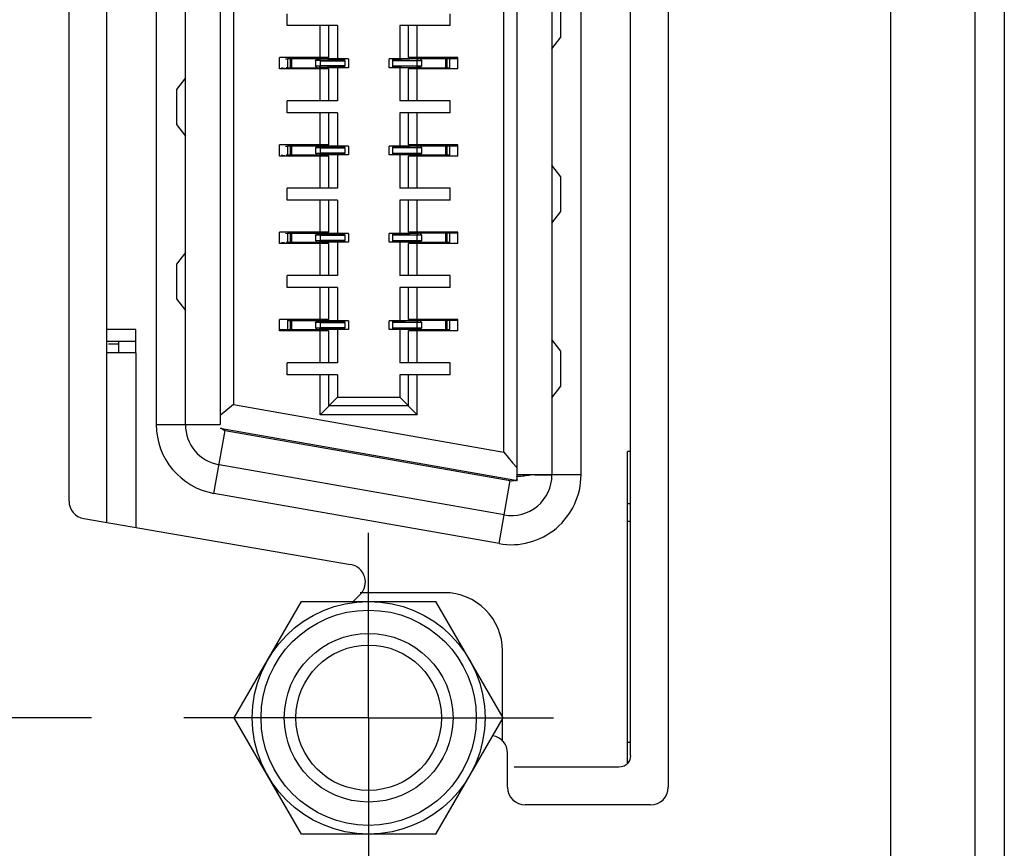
# Model space of a CAD drawing. Header units: inches. Extents: x 0 to 22, y 0 to 17.
# Tile 6 of 41: x 3.346 to 4.012, y 7.175 to 7.735. Entities that reach past the tile are written whole.
import ezdxf

# ---------------------------------------------------------------- set-up
doc = ezdxf.new("R2010")
doc.units = ezdxf.units.IN
doc.header["$LTSCALE"] = 1.21
doc.header["$MEASUREMENT"] = 0
doc.linetypes.add('CENTER', pattern=[0.6, 0.375, -0.075, 0.075, -0.075])
doc.layers.get('0').update_dxf_attribs({"linetype": 'CONTINUOUS'})
doc.layers.add('DEFAULT_1', color=7, linetype='CENTER')
doc.layers.add('DIMENSIONS', color=7, linetype='CONTINUOUS')
doc.styles.get("Standard").update_dxf_attribs({"font": 'txt', "width": 0.8})
doc.dimstyles.new('DIMSTYLE_1', dxfattribs={"dimtxt": 0.125, "dimasz": 0.18, "dimexe": 0.18, "dimexo": 0.0625, "dimgap": 0.09, "dimtad": 0, "dimtih": 1, "dimtoh": 1, "dimdec": 3, "dimzin": 4, "dimdsep": 46, "dimtxsty": 'STANDARD', "dimblk": '_FILLED', "dimblk1": '_FILLED', "dimblk2": '_FILLED', "dimcen": 0.09, "dimadec": 0, "dimazin": 0, "dimtp": 0.01, "dimtm": 0.01, "dimtfac": 1, "dimtdec": 3, "dimtofl": 0, "dimtmove": 0, "dimatfit": 3, "dimldrblk": '_FILLED', "dimfxl": 1, "dimtolj": 1, "dimtzin": 4, "dimarcsym": 0})

# ---------------------------------------------------------------- blocks, each defined once
blk = doc.blocks.new('*D2')
at = {"layer": 'DIMENSIONS', "color": 2, "linetype": 'CONTINUOUS'}
blk.add_line((3.3946, 7.2629), (2.54481, 7.2629), dxfattribs=at)
at = {"layer": 'DIMENSIONS', "color": 2, "linetype": 'CONTINUOUS', "insert": (2.48231, 7.3254), "char_height": 0.125, "width": 1.225, "attachment_point": 3, "line_spacing_factor": 0.9}
blk.add_mtext('.611{\\Ftxt.shx;\\W1.000000;\\H0.125000; }[15.51]', dxfattribs=at)
blk = doc.blocks.new('_FILLED')
at = {"color": 0, "linetype": 'BYBLOCK'}
blk.add_solid([(0, 0), (-1, 0.1736), (-1, -0.1736)], dxfattribs=at)
blk = doc.blocks.new('*D3')
at = {"layer": 'DIMENSIONS', "color": 2, "linetype": 'CONTINUOUS'}
blk.add_line((3.3946, 9.15266), (2.54481, 9.15266), dxfattribs=at)
at = {"layer": 'DIMENSIONS', "color": 2, "linetype": 'CONTINUOUS', "insert": (2.48231, 9.21516), "char_height": 0.125, "width": 1.325, "attachment_point": 3, "line_spacing_factor": 0.9}
blk.add_mtext('2.500{\\Ftxt.shx;\\W1.000000;\\H0.125000; }[63.51]', dxfattribs=at)
blk = doc.blocks.new('*D4')
at = {"layer": 'DIMENSIONS', "color": 2, "linetype": 'CONTINUOUS'}
blk.add_line((3.45471, 9.79066), (2.54481, 9.79066), dxfattribs=at)
at = {"layer": 'DIMENSIONS', "color": 2, "linetype": 'CONTINUOUS', "insert": (2.48231, 9.85316), "char_height": 0.125, "width": 1.325, "attachment_point": 3, "line_spacing_factor": 0.9}
blk.add_mtext('3.138{\\Ftxt.shx;\\W1.000000;\\H0.125000; }[79.72]', dxfattribs=at)
blk = doc.blocks.new('*D5')
at = {"layer": 'DIMENSIONS', "color": 2, "linetype": 'CONTINUOUS'}
blk.add_line((3.45471, 10.50554), (2.54481, 10.50554), dxfattribs=at)
at = {"layer": 'DIMENSIONS', "color": 2, "linetype": 'CONTINUOUS', "insert": (2.48231, 10.56804), "char_height": 0.125, "width": 1.325, "attachment_point": 3, "line_spacing_factor": 0.9}
blk.add_mtext('3.853{\\Ftxt.shx;\\W1.000000;\\H0.125000; }[97.88]', dxfattribs=at)

msp = doc.modelspace()

# ---------------------------------------------------------------- linework, layer by layer
at = {"color": 6, "linetype": 'CONTINUOUS'}
for p, q in [((4.01231, 11.59618), (4.01231, 6.53018)), ((3.93531, 11.51918), (3.93531, 6.60718)), ((3.75937, 7.23731), (3.75937, 9.17826)), ((3.40504, 7.39502), (3.40504, 9.02078)), ((3.6826, 7.42727), (3.6826, 8.98829)), ((3.48181, 8.95428), (3.48181, 7.46129)), ((3.71213, 7.72353), (3.71213, 7.74715)), ((3.52709, 7.73131), (3.52709, 7.73938)), ((3.63732, 7.73131), (3.63732, 7.73938)), ((3.56114, 7.73131), (3.52709, 7.73131)), ((3.54933, 7.70965), (3.54933, 7.73131)), ((3.55524, 7.70965), (3.55524, 7.73131)), ((3.56114, 7.73131), (3.56114, 7.70887)), ((3.63732, 7.73131), (3.60327, 7.73131)), ((3.60327, 7.73131), (3.60327, 7.70887)), ((3.60917, 7.70965), (3.60917, 7.73131)), ((3.61508, 7.70965), (3.61508, 7.73131)), ((3.70622, 7.71566), (3.71213, 7.72353)), ((3.55524, 7.70965), (3.52177, 7.70965)), ((3.52177, 7.70198), (3.52177, 7.70965)), ((3.52589, 7.70888), (3.52722, 7.70882)), ((3.54741, 7.70877), (3.52721, 7.70877)), ((3.52722, 7.70882), (3.52722, 7.70481)), ((3.53024, 7.70286), (3.53024, 7.70877)), ((3.56859, 7.70877), (3.56607, 7.70877)), ((3.56862, 7.70877), (3.56862, 7.70286)), ((3.59579, 7.70877), (3.59579, 7.70286)), ((3.59834, 7.70877), (3.59599, 7.70877)), ((3.64264, 7.70965), (3.60917, 7.70965)), ((3.61472, 7.70759), (3.61564, 7.70877)), ((3.64264, 7.70887), (3.61564, 7.70877)), ((3.617, 7.70877), (3.6181, 7.70759)), ((3.63417, 7.70877), (3.63417, 7.70286)), ((3.64264, 7.70198), (3.64264, 7.70965)), ((3.55524, 7.70198), (3.52177, 7.70198)), ((3.52536, 7.70237), (3.5233, 7.7027)), ((3.52722, 7.70281), (3.52629, 7.70276)), ((3.52721, 7.70286), (3.54877, 7.70286)), ((3.52722, 7.70481), (3.52722, 7.70281)), ((3.54633, 7.70774), (3.5462, 7.7076)), ((3.54631, 7.70759), (3.54631, 7.70404)), ((3.54631, 7.70404), (3.54969, 7.70404)), ((3.54741, 7.70286), (3.54631, 7.70404)), ((3.54969, 7.70404), (3.54877, 7.70286)), ((3.54933, 7.68032), (3.54933, 7.70198)), ((3.54969, 7.70404), (3.54969, 7.70759)), ((3.55524, 7.68032), (3.55524, 7.70198)), ((3.56114, 7.70276), (3.56114, 7.68032)), ((3.56859, 7.70286), (3.56607, 7.70286)), ((3.59834, 7.70286), (3.59599, 7.70286)), ((3.60327, 7.70276), (3.60327, 7.68032)), ((3.64264, 7.70198), (3.60917, 7.70198)), ((3.60917, 7.68032), (3.60917, 7.70198)), ((3.6181, 7.70759), (3.61472, 7.70759)), ((3.61472, 7.70759), (3.61472, 7.70404)), ((3.61508, 7.68032), (3.61508, 7.70198)), ((3.61714, 7.70286), (3.6372, 7.70286)), ((3.61804, 7.70385), (3.61819, 7.704)), ((3.6181, 7.70404), (3.6181, 7.70759)), ((3.45819, 7.69597), (3.45228, 7.6881)), ((3.45228, 7.6881), (3.45228, 7.66448)), ((3.56114, 7.68032), (3.52709, 7.68032)), ((3.52709, 7.67225), (3.52709, 7.68032)), ((3.63732, 7.68032), (3.60327, 7.68032)), ((3.63732, 7.67225), (3.63732, 7.68032)), ((3.56114, 7.67225), (3.52709, 7.67225)), ((3.54933, 7.6506), (3.54933, 7.67225)), ((3.55524, 7.6506), (3.55524, 7.67225)), ((3.56114, 7.67225), (3.56114, 7.64981)), ((3.63732, 7.67225), (3.60327, 7.67225)), ((3.60327, 7.67225), (3.60327, 7.64981)), ((3.60917, 7.6506), (3.60917, 7.67225)), ((3.61508, 7.6506), (3.61508, 7.67225)), ((3.45228, 7.66448), (3.45819, 7.6566)), ((3.55524, 7.6506), (3.52177, 7.6506)), ((3.52177, 7.64292), (3.52177, 7.6506)), ((3.52589, 7.64983), (3.52722, 7.64976)), ((3.54741, 7.64971), (3.52721, 7.64971)), ((3.52722, 7.64976), (3.52722, 7.64576)), ((3.53024, 7.64381), (3.53024, 7.64971)), ((3.54633, 7.64868), (3.5462, 7.64854)), ((3.54631, 7.64853), (3.54631, 7.64499)), ((3.54969, 7.64499), (3.54969, 7.64853)), ((3.56859, 7.64971), (3.56607, 7.64971)), ((3.56862, 7.64971), (3.56862, 7.64381)), ((3.59579, 7.64971), (3.59579, 7.64381)), ((3.59834, 7.64971), (3.59599, 7.64971)), ((3.64264, 7.6506), (3.60917, 7.6506)), ((3.61472, 7.64853), (3.61564, 7.64971)), ((3.6181, 7.64853), (3.61472, 7.64853)), ((3.61472, 7.64853), (3.61472, 7.64499)), ((3.64264, 7.64981), (3.61564, 7.64971)), ((3.617, 7.64971), (3.6181, 7.64853)), ((3.6181, 7.64499), (3.6181, 7.64853)), ((3.63417, 7.64971), (3.63417, 7.64381)), ((3.64264, 7.64292), (3.64264, 7.6506)), ((3.55524, 7.64292), (3.52177, 7.64292)), ((3.52536, 7.64331), (3.5233, 7.64365)), ((3.52722, 7.64376), (3.52629, 7.64371)), ((3.52721, 7.64381), (3.54877, 7.64381)), ((3.52722, 7.64576), (3.52722, 7.64376)), ((3.54631, 7.64499), (3.54969, 7.64499)), ((3.54741, 7.64381), (3.54631, 7.64499)), ((3.54969, 7.64499), (3.54877, 7.64381)), ((3.54933, 7.62127), (3.54933, 7.64292)), ((3.55524, 7.62127), (3.55524, 7.64292)), ((3.56114, 7.64371), (3.56114, 7.62127)), ((3.56859, 7.64381), (3.56607, 7.64381)), ((3.59834, 7.64381), (3.59599, 7.64381)), ((3.60327, 7.64371), (3.60327, 7.62127)), ((3.64264, 7.64292), (3.60917, 7.64292)), ((3.60917, 7.62127), (3.60917, 7.64292)), ((3.61508, 7.62127), (3.61508, 7.64292)), ((3.61714, 7.64381), (3.6372, 7.64381)), ((3.61804, 7.6448), (3.61819, 7.64495)), ((3.71213, 7.62904), (3.70622, 7.63692)), ((3.71213, 7.60542), (3.71213, 7.62904)), ((3.56114, 7.62127), (3.52709, 7.62127)), ((3.52709, 7.6132), (3.52709, 7.62127)), ((3.63732, 7.62127), (3.60327, 7.62127)), ((3.63732, 7.6132), (3.63732, 7.62127)), ((3.56114, 7.6132), (3.52709, 7.6132)), ((3.54933, 7.59154), (3.54933, 7.6132)), ((3.55524, 7.59154), (3.55524, 7.6132)), ((3.56114, 7.6132), (3.56114, 7.59076)), ((3.63732, 7.6132), (3.60327, 7.6132)), ((3.60327, 7.6132), (3.60327, 7.59076)), ((3.60917, 7.59154), (3.60917, 7.6132)), ((3.61508, 7.59154), (3.61508, 7.6132)), ((3.70622, 7.59755), (3.71213, 7.60542)), ((3.55524, 7.59154), (3.52177, 7.59154)), ((3.52177, 7.58387), (3.52177, 7.59154)), ((3.52589, 7.59077), (3.52722, 7.59071)), ((3.54741, 7.59066), (3.52721, 7.59066)), ((3.52722, 7.59071), (3.52722, 7.5867)), ((3.53024, 7.58475), (3.53024, 7.59066)), ((3.54633, 7.58963), (3.5462, 7.58949)), ((3.54631, 7.58948), (3.54631, 7.58593)), ((3.54969, 7.58593), (3.54969, 7.58948)), ((3.56859, 7.59066), (3.56607, 7.59066)), ((3.56862, 7.59066), (3.56862, 7.58475)), ((3.59579, 7.59066), (3.59579, 7.58475)), ((3.59834, 7.59066), (3.59599, 7.59066)), ((3.64264, 7.59154), (3.60917, 7.59154)), ((3.61472, 7.58948), (3.61564, 7.59066)), ((3.6181, 7.58948), (3.61472, 7.58948)), ((3.61472, 7.58948), (3.61472, 7.58593)), ((3.64264, 7.59076), (3.61564, 7.59066)), ((3.617, 7.59066), (3.6181, 7.58948)), ((3.6181, 7.58593), (3.6181, 7.58948)), ((3.63417, 7.59066), (3.63417, 7.58475)), ((3.64264, 7.58387), (3.64264, 7.59154)), ((3.55524, 7.58387), (3.52177, 7.58387)), ((3.52536, 7.58426), (3.5233, 7.58459)), ((3.52722, 7.5847), (3.52629, 7.58465)), ((3.52721, 7.58475), (3.54877, 7.58475)), ((3.52722, 7.5867), (3.52722, 7.5847)), ((3.54631, 7.58593), (3.54969, 7.58593)), ((3.54741, 7.58475), (3.54631, 7.58593)), ((3.54969, 7.58593), (3.54877, 7.58475)), ((3.54933, 7.56221), (3.54933, 7.58387)), ((3.55524, 7.56221), (3.55524, 7.58387)), ((3.56114, 7.58465), (3.56114, 7.56221)), ((3.56859, 7.58475), (3.56607, 7.58475)), ((3.59834, 7.58475), (3.59599, 7.58475)), ((3.60327, 7.58465), (3.60327, 7.56221)), ((3.64264, 7.58387), (3.60917, 7.58387)), ((3.60917, 7.56221), (3.60917, 7.58387)), ((3.61508, 7.56221), (3.61508, 7.58387)), ((3.61714, 7.58475), (3.6372, 7.58475)), ((3.61804, 7.58574), (3.61819, 7.58589)), ((3.45819, 7.57786), (3.45228, 7.56999)), ((3.45228, 7.56999), (3.45228, 7.54637)), ((3.56114, 7.56221), (3.52709, 7.56221)), ((3.52709, 7.55414), (3.52709, 7.56221)), ((3.63732, 7.56221), (3.60327, 7.56221)), ((3.63732, 7.55414), (3.63732, 7.56221)), ((3.56114, 7.55414), (3.52709, 7.55414)), ((3.54933, 7.53249), (3.54933, 7.55414)), ((3.55524, 7.53249), (3.55524, 7.55414)), ((3.56114, 7.55414), (3.56114, 7.5317)), ((3.63732, 7.55414), (3.60327, 7.55414)), ((3.60327, 7.55414), (3.60327, 7.5317)), ((3.60917, 7.53249), (3.60917, 7.55414)), ((3.61508, 7.53249), (3.61508, 7.55414)), ((3.45228, 7.54637), (3.45819, 7.53849)), ((3.55524, 7.53249), (3.52177, 7.53249)), ((3.52177, 7.52481), (3.52177, 7.53249)), ((3.54741, 7.5316), (3.52721, 7.5316)), ((3.53024, 7.5257), (3.53024, 7.5316)), ((3.54633, 7.53057), (3.5462, 7.53043)), ((3.54631, 7.53042), (3.54631, 7.52688)), ((3.54969, 7.52688), (3.54969, 7.53042)), ((3.56859, 7.5316), (3.56607, 7.5316)), ((3.56862, 7.5316), (3.56862, 7.5257)), ((3.59579, 7.5316), (3.59579, 7.5257)), ((3.59834, 7.5316), (3.59599, 7.5316)), ((3.64264, 7.53249), (3.60917, 7.53249)), ((3.61472, 7.53042), (3.61564, 7.5316)), ((3.6181, 7.53042), (3.61472, 7.53042)), ((3.61472, 7.53042), (3.61472, 7.52688)), ((3.64264, 7.5317), (3.61564, 7.5316)), ((3.617, 7.5316), (3.6181, 7.53042)), ((3.6181, 7.52688), (3.6181, 7.53042)), ((3.63417, 7.5316), (3.63417, 7.5257)), ((3.63719, 7.52965), (3.63719, 7.53165)), ((3.63719, 7.52565), (3.63719, 7.52965)), ((3.64264, 7.52481), (3.64264, 7.53249)), ((3.42472, 7.5257), (3.40504, 7.5257)), ((3.42472, 7.50995), (3.42472, 7.5257)), ((3.52177, 7.5256), (3.54877, 7.5257)), ((3.55524, 7.52481), (3.52177, 7.52481)), ((3.54631, 7.52688), (3.54969, 7.52688)), ((3.54741, 7.5257), (3.54631, 7.52688)), ((3.54969, 7.52688), (3.54877, 7.5257)), ((3.54933, 7.50316), (3.54933, 7.52481)), ((3.55524, 7.50316), (3.55524, 7.52481)), ((3.56114, 7.5256), (3.56114, 7.50316)), ((3.56859, 7.5257), (3.56607, 7.5257)), ((3.59834, 7.5257), (3.59599, 7.5257)), ((3.60327, 7.5256), (3.60327, 7.50316)), ((3.64264, 7.52481), (3.60917, 7.52481)), ((3.60917, 7.50316), (3.60917, 7.52481)), ((3.61508, 7.50316), (3.61508, 7.52481)), ((3.61714, 7.5257), (3.6372, 7.5257)), ((3.61804, 7.52669), (3.61819, 7.52684)), ((3.40504, 7.51782), (3.42472, 7.51782)), ((3.41291, 7.51585), (3.4062, 7.51585)), ((3.41291, 7.51782), (3.41291, 7.50995)), ((3.71213, 7.51093), (3.70622, 7.51881)), ((3.42472, 7.50995), (3.40523, 7.50995)), ((3.71213, 7.48731), (3.71213, 7.51093)), ((3.56114, 7.50316), (3.52709, 7.50316)), ((3.52709, 7.49509), (3.52709, 7.50316)), ((3.63732, 7.50316), (3.60327, 7.50316)), ((3.63732, 7.49509), (3.63732, 7.50316)), ((3.56114, 7.49509), (3.52709, 7.49509)), ((3.54933, 7.46802), (3.54933, 7.49509)), ((3.55524, 7.47392), (3.55524, 7.49509)), ((3.56114, 7.49509), (3.56114, 7.47983)), ((3.63732, 7.49509), (3.60327, 7.49509)), ((3.60327, 7.49509), (3.60327, 7.47983)), ((3.60917, 7.47392), (3.60917, 7.49509)), ((3.61508, 7.46802), (3.61508, 7.49509)), ((3.70622, 7.47944), (3.71213, 7.48731)), ((3.54933, 7.46802), (3.56114, 7.47983)), ((3.56114, 7.47983), (3.60327, 7.47983)), ((3.60327, 7.47983), (3.61508, 7.46802)), ((3.49067, 7.47484), (3.48174, 7.46735)), ((3.60917, 7.47392), (3.55524, 7.47392)), ((3.61508, 7.46802), (3.54933, 7.46802)), ((3.68037, 7.42373), (3.48293, 7.45854)), ((3.67374, 7.44256), (3.67964, 7.43552)), ((3.75937, 7.44302), (3.7574, 7.44302)), ((3.7574, 7.39577), (3.7574, 7.44302)), ((3.67964, 7.43552), (3.68264, 7.43195)), ((3.75937, 7.40759), (3.7574, 7.40759)), ((3.75937, 7.39577), (3.7574, 7.39577)), ((3.63339, 7.34755), (3.57645, 7.34755)), ((3.67276, 7.24687), (3.67276, 7.30818)), ((3.75937, 7.24617), (3.7574, 7.24617)), ((3.7574, 7.2323), (3.7574, 7.24617)), ((3.7515, 7.22944), (3.68063, 7.22944))]:
    msp.add_line(p, q, dxfattribs=at)
at = {"color": 9, "linetype": 'CONTINUOUS'}
for p, q in [((3.99248, 6.65741), (3.99248, 11.46895)), ((3.70622, 8.98829), (3.70622, 7.42727)), ((3.72591, 7.42727), (3.72591, 8.98829)), ((3.67374, 7.44256), (3.67374, 8.97301)), ((3.4385, 8.95428), (3.4385, 7.46129)), ((3.45819, 7.46129), (3.45819, 8.95428)), ((3.49067, 8.94072), (3.49067, 7.47484)), ((3.52914, 7.70877), (3.52914, 7.70286)), ((3.54877, 7.70877), (3.54969, 7.70759)), ((3.63527, 7.70286), (3.63527, 7.70877)), ((3.63718, 7.70681), (3.63718, 7.70882)), ((3.56607, 7.70759), (3.56607, 7.70404)), ((3.59834, 7.70759), (3.59834, 7.70404)), ((3.61564, 7.70286), (3.61472, 7.70404)), ((3.63718, 7.70281), (3.63718, 7.70681)), ((3.52914, 7.64971), (3.52914, 7.64381)), ((3.54877, 7.64971), (3.54969, 7.64853)), ((3.56607, 7.64853), (3.56607, 7.64499)), ((3.59834, 7.64853), (3.59834, 7.64499)), ((3.63527, 7.64381), (3.63527, 7.64971)), ((3.63718, 7.64776), (3.63718, 7.64976)), ((3.61564, 7.64381), (3.61472, 7.64499)), ((3.63718, 7.64375), (3.63718, 7.64776)), ((3.52914, 7.59066), (3.52914, 7.58475)), ((3.54877, 7.59066), (3.54969, 7.58948)), ((3.56607, 7.58948), (3.56607, 7.58593)), ((3.59834, 7.58948), (3.59834, 7.58593)), ((3.63527, 7.58475), (3.63527, 7.59066)), ((3.63718, 7.5887), (3.63718, 7.59071)), ((3.63718, 7.5847), (3.63718, 7.5887)), ((3.61564, 7.58475), (3.61472, 7.58593)), ((3.52723, 7.53165), (3.52723, 7.52765)), ((3.52914, 7.5316), (3.52914, 7.5257)), ((3.54877, 7.5316), (3.54969, 7.53042)), ((3.56607, 7.53042), (3.56607, 7.52688)), ((3.59834, 7.53042), (3.59834, 7.52688)), ((3.63527, 7.5257), (3.63527, 7.5316)), ((3.52723, 7.52765), (3.52723, 7.52564)), ((3.61564, 7.5257), (3.61472, 7.52688)), ((3.42472, 7.50995), (3.42472, 7.39163)), ((3.49067, 7.47484), (3.67374, 7.44256)), ((3.4385, 7.46129), (3.48181, 7.46129)), ((3.47754, 7.41476), (3.48506, 7.45741)), ((3.48506, 7.45741), (3.67798, 7.42339)), ((3.67388, 7.40013), (3.48096, 7.43415)), ((3.67046, 7.38074), (3.67798, 7.42339)), ((3.67798, 7.42339), (3.67881, 7.42334)), ((3.67866, 7.42333), (3.67978, 7.4235)), ((3.67957, 7.42344), (3.68037, 7.42373)), ((3.72591, 7.42727), (3.70622, 7.42727)), ((3.67046, 7.38074), (3.47754, 7.41476)), ((3.7574, 7.24617), (3.7574, 7.39577))]:
    msp.add_line(p, q, dxfattribs=at)
at = {"color": 7, "linetype": 'CONTINUOUS'}
for p, q in [((3.78496, 9.19978), (3.78496, 7.21591)), ((3.37945, 7.40953), (3.37945, 9.0062)), ((3.54631, 7.70759), (3.54741, 7.70877)), ((3.56607, 7.70877), (3.54741, 7.70877)), ((3.54759, 7.70822), (3.54875, 7.70879)), ((3.54877, 7.70877), (3.5656, 7.70818)), ((3.56607, 7.70759), (3.56607, 7.70877)), ((3.61564, 7.70877), (3.59834, 7.70877)), ((3.59834, 7.70877), (3.59834, 7.70759)), ((3.61564, 7.70877), (3.59881, 7.70818)), ((3.5462, 7.7076), (3.54631, 7.70759)), ((3.5467, 7.70761), (3.54621, 7.70761)), ((3.54631, 7.70759), (3.54633, 7.70774)), ((3.54636, 7.70773), (3.54759, 7.70822)), ((3.54874, 7.70762), (3.54639, 7.70762)), ((3.54966, 7.70763), (3.5467, 7.70761)), ((3.54969, 7.70759), (3.54874, 7.70762)), ((3.5656, 7.70345), (3.54877, 7.70286)), ((3.56607, 7.70286), (3.54877, 7.70286)), ((3.5656, 7.70818), (3.54969, 7.70759)), ((3.54969, 7.70759), (3.56607, 7.70759)), ((3.56607, 7.70404), (3.54969, 7.70404)), ((3.54969, 7.70404), (3.5656, 7.70345)), ((3.56607, 7.70286), (3.56607, 7.70404)), ((3.61472, 7.70759), (3.59834, 7.70759)), ((3.59834, 7.70404), (3.61472, 7.70404)), ((3.59834, 7.70404), (3.59834, 7.70286)), ((3.61714, 7.70286), (3.59834, 7.70286)), ((3.59881, 7.70818), (3.61472, 7.70759)), ((3.61472, 7.70404), (3.59881, 7.70345)), ((3.59881, 7.70345), (3.61564, 7.70286)), ((3.61472, 7.70404), (3.61604, 7.70401)), ((3.61472, 7.70404), (3.61606, 7.70401)), ((3.61604, 7.70401), (3.61738, 7.70402)), ((3.61606, 7.70401), (3.61738, 7.70402)), ((3.617, 7.70286), (3.6181, 7.70404)), ((3.61738, 7.70402), (3.61816, 7.70401)), ((3.61738, 7.70402), (3.61814, 7.70401)), ((3.61801, 7.70386), (3.61741, 7.70358)), ((3.61806, 7.704), (3.61804, 7.70385)), ((3.61819, 7.70401), (3.61806, 7.704)), ((3.5462, 7.64855), (3.54631, 7.64853)), ((3.5467, 7.64856), (3.54621, 7.64855)), ((3.54631, 7.64853), (3.54741, 7.64971)), ((3.54631, 7.64853), (3.54633, 7.64868)), ((3.54636, 7.64868), (3.54759, 7.64917)), ((3.54874, 7.64856), (3.54639, 7.64856)), ((3.54966, 7.64857), (3.5467, 7.64856)), ((3.56607, 7.64971), (3.54741, 7.64971)), ((3.54759, 7.64917), (3.54875, 7.64974)), ((3.54969, 7.64853), (3.54874, 7.64856)), ((3.54877, 7.64971), (3.5656, 7.64912)), ((3.5656, 7.64912), (3.54969, 7.64853)), ((3.54969, 7.64853), (3.56607, 7.64853)), ((3.56607, 7.64853), (3.56607, 7.64971)), ((3.61564, 7.64971), (3.59834, 7.64971)), ((3.59834, 7.64971), (3.59834, 7.64853)), ((3.61472, 7.64853), (3.59834, 7.64853)), ((3.61564, 7.64971), (3.59881, 7.64912)), ((3.59881, 7.64912), (3.61472, 7.64853)), ((3.5656, 7.6444), (3.54877, 7.64381)), ((3.56607, 7.64381), (3.54877, 7.64381)), ((3.56607, 7.64499), (3.54969, 7.64499)), ((3.54969, 7.64499), (3.5656, 7.6444)), ((3.56607, 7.64381), (3.56607, 7.64499)), ((3.59834, 7.64499), (3.61472, 7.64499)), ((3.59834, 7.64499), (3.59834, 7.64381)), ((3.61714, 7.64381), (3.59834, 7.64381)), ((3.61472, 7.64499), (3.59881, 7.6444)), ((3.59881, 7.6444), (3.61564, 7.64381)), ((3.61472, 7.64499), (3.61604, 7.64496)), ((3.61472, 7.64499), (3.61606, 7.64495)), ((3.61604, 7.64496), (3.61738, 7.64497)), ((3.61606, 7.64495), (3.61738, 7.64497)), ((3.617, 7.64381), (3.6181, 7.64499)), ((3.61738, 7.64497), (3.61816, 7.64495)), ((3.61738, 7.64497), (3.61814, 7.64495)), ((3.61801, 7.6448), (3.61741, 7.64452)), ((3.61806, 7.64494), (3.61804, 7.6448)), ((3.61819, 7.64495), (3.61806, 7.64494)), ((3.5462, 7.58949), (3.54631, 7.58948)), ((3.5467, 7.5895), (3.54621, 7.5895)), ((3.54631, 7.58948), (3.54741, 7.59066)), ((3.54631, 7.58948), (3.54633, 7.58963)), ((3.54636, 7.58962), (3.54759, 7.59011)), ((3.54874, 7.58951), (3.54639, 7.58951)), ((3.54966, 7.58952), (3.5467, 7.5895)), ((3.56607, 7.59066), (3.54741, 7.59066)), ((3.54759, 7.59011), (3.54875, 7.59068)), ((3.54969, 7.58948), (3.54874, 7.58951)), ((3.54877, 7.59066), (3.5656, 7.59007)), ((3.5656, 7.59007), (3.54969, 7.58948)), ((3.54969, 7.58948), (3.56607, 7.58948)), ((3.56607, 7.58948), (3.56607, 7.59066)), ((3.61564, 7.59066), (3.59834, 7.59066)), ((3.59834, 7.59066), (3.59834, 7.58948)), ((3.61472, 7.58948), (3.59834, 7.58948)), ((3.61564, 7.59066), (3.59881, 7.59007)), ((3.59881, 7.59007), (3.61472, 7.58948)), ((3.5656, 7.58534), (3.54877, 7.58475)), ((3.56607, 7.58475), (3.54877, 7.58475)), ((3.56607, 7.58593), (3.54969, 7.58593)), ((3.54969, 7.58593), (3.5656, 7.58534)), ((3.56607, 7.58475), (3.56607, 7.58593)), ((3.59834, 7.58593), (3.61472, 7.58593)), ((3.59834, 7.58593), (3.59834, 7.58475)), ((3.61714, 7.58475), (3.59834, 7.58475)), ((3.61472, 7.58593), (3.59881, 7.58534)), ((3.59881, 7.58534), (3.61564, 7.58475)), ((3.61472, 7.58593), (3.61604, 7.5859)), ((3.61472, 7.58593), (3.61606, 7.5859)), ((3.61604, 7.5859), (3.61738, 7.58591)), ((3.61606, 7.5859), (3.61738, 7.58591)), ((3.617, 7.58475), (3.6181, 7.58593)), ((3.61738, 7.58591), (3.61816, 7.5859)), ((3.61738, 7.58591), (3.61814, 7.5859)), ((3.61801, 7.58575), (3.61741, 7.58547)), ((3.61806, 7.58589), (3.61804, 7.58574)), ((3.61819, 7.5859), (3.61806, 7.58589)), ((3.5462, 7.53044), (3.54631, 7.53042)), ((3.5467, 7.53045), (3.54621, 7.53044)), ((3.54631, 7.53042), (3.54741, 7.5316)), ((3.54631, 7.53042), (3.54633, 7.53057)), ((3.54636, 7.53057), (3.54759, 7.53106)), ((3.54874, 7.53045), (3.54639, 7.53045)), ((3.54966, 7.53046), (3.5467, 7.53045)), ((3.56607, 7.5316), (3.54741, 7.5316)), ((3.54759, 7.53106), (3.54875, 7.53163)), ((3.54969, 7.53042), (3.54874, 7.53045)), ((3.54877, 7.5316), (3.5656, 7.53101)), ((3.5656, 7.53101), (3.54969, 7.53042)), ((3.54969, 7.53042), (3.56607, 7.53042)), ((3.56607, 7.53042), (3.56607, 7.5316)), ((3.61564, 7.5316), (3.59834, 7.5316)), ((3.59834, 7.5316), (3.59834, 7.53042)), ((3.61472, 7.53042), (3.59834, 7.53042)), ((3.61564, 7.5316), (3.59881, 7.53101)), ((3.59881, 7.53101), (3.61472, 7.53042)), ((3.5656, 7.52629), (3.54877, 7.5257)), ((3.56607, 7.5257), (3.54877, 7.5257)), ((3.56607, 7.52688), (3.54969, 7.52688)), ((3.54969, 7.52688), (3.5656, 7.52629)), ((3.56607, 7.5257), (3.56607, 7.52688)), ((3.59834, 7.52688), (3.61472, 7.52688)), ((3.59834, 7.52688), (3.59834, 7.5257)), ((3.61714, 7.5257), (3.59834, 7.5257)), ((3.61472, 7.52688), (3.59881, 7.52629)), ((3.59881, 7.52629), (3.61564, 7.5257)), ((3.61472, 7.52688), (3.61604, 7.52685)), ((3.61472, 7.52688), (3.61606, 7.52684)), ((3.61604, 7.52685), (3.61738, 7.52686)), ((3.61606, 7.52684), (3.61738, 7.52686)), ((3.617, 7.5257), (3.6181, 7.52688)), ((3.61738, 7.52686), (3.61816, 7.52684)), ((3.61738, 7.52686), (3.61814, 7.52684)), ((3.61801, 7.52669), (3.61741, 7.52641)), ((3.61806, 7.52683), (3.61804, 7.52669)), ((3.61819, 7.52684), (3.61806, 7.52683)), ((3.48293, 7.45854), (3.48181, 7.45874)), ((3.68026, 7.42323), (3.681, 7.42362)), ((3.6826, 7.42333), (3.68037, 7.42373)), ((3.68211, 7.42351), (3.68238, 7.42431)), ((3.70622, 7.42727), (3.6826, 7.42727)), ((3.6826, 7.42333), (3.6826, 7.42727)), ((3.6826, 7.42433), (3.6826, 7.42567)), ((3.69462, 7.42741), (3.6993, 7.42727)), ((3.6993, 7.42727), (3.70442, 7.42727)), ((3.70442, 7.42727), (3.70622, 7.42727)), ((3.38941, 7.39771), (3.57001, 7.36661)), ((3.57645, 7.3463), (3.5718, 7.34164)), ((3.49128, 7.2629), (3.53674, 7.34164)), ((3.53674, 7.34164), (3.62766, 7.34164)), ((3.67313, 7.2629), (3.62766, 7.34164)), ((3.53674, 7.18416), (3.49128, 7.2629)), ((3.62766, 7.18416), (3.67313, 7.2629)), ((3.67621, 7.21591), (3.67621, 7.23891)), ((3.77296, 7.20391), (3.68821, 7.20391)), ((3.62766, 7.18416), (3.53674, 7.18416))]:
    msp.add_line(p, q, dxfattribs=at)
for radius in [0.07874, 0.07283, 0.05708, 0.04921]:
    msp.add_circle((3.5822, 7.2629), radius, dxfattribs=at)
at = {"color": 9, "linetype": 'CONTINUOUS'}
for centre, radius, start, end in [((3.48575, 7.46129), 0.04724, 180, 260), ((3.48575, 7.46129), 0.02756, 180.00053, 260), ((3.67866, 7.42727), 0.04724, 260, 360), ((3.67866, 7.42727), 0.02756, 260.00049, 359.99996)]:
    msp.add_arc(centre, radius, start, end, dxfattribs=at)
at = {"color": 7, "linetype": 'CONTINUOUS'}
for centre, radius, start, end in [((3.48575, 7.46129), 0.00394, 224.21159, 259.9978), ((3.69441, 7.39888), 0.02853, 92.60162, 95.56939), ((3.69471, 7.39273), 0.03468, 90.14466, 92.63761), ((3.39145, 7.40953), 0.012, 180, 260.22841), ((3.56797, 7.35478), 0.012, 315, 80.22841), ((3.66421, 7.23891), 0.012, 0, 80.85558), ((3.68821, 7.21591), 0.012, 180, 270), ((3.77296, 7.21591), 0.012, 270, 360)]:
    msp.add_arc(centre, radius, start, end, dxfattribs=at)
at = {"color": 6, "linetype": 'CONTINUOUS'}
msp.add_arc((3.63339, 7.30818), 0.03936, 0.00098, 90.01706, dxfattribs=at)
at = {"color": 7, "linetype": 'CONTINUOUS'}
for points, knots in [([(3.61741, 7.70358), (3.61725, 7.70352), (3.61691, 7.70341), (3.6164, 7.70326), (3.616, 7.70311), (3.61576, 7.70297), (3.61568, 7.70288), (3.61566, 7.70284)], [0, 0, 0, 0, 0.262356, 0.56, 0.827258, 0.92773, 1, 1, 1, 1]), ([(3.61741, 7.64452), (3.61725, 7.64447), (3.61691, 7.64436), (3.6164, 7.6442), (3.616, 7.64405), (3.61576, 7.64391), (3.61568, 7.64383), (3.61566, 7.64378)], [0, 0, 0, 0, 0.262356, 0.56, 0.827258, 0.92773, 1, 1, 1, 1]), ([(3.61741, 7.58547), (3.61725, 7.58541), (3.61691, 7.5853), (3.6164, 7.58515), (3.616, 7.585), (3.61576, 7.58486), (3.61568, 7.58477), (3.61566, 7.58473)], [0, 0, 0, 0, 0.262356, 0.56, 0.827258, 0.92773, 1, 1, 1, 1]), ([(3.61741, 7.52641), (3.61725, 7.52636), (3.61691, 7.52625), (3.6164, 7.52609), (3.616, 7.52594), (3.61576, 7.5258), (3.61568, 7.52572), (3.61566, 7.52567)], [0, 0, 0, 0, 0.262359, 0.560004, 0.827259, 0.927731, 1, 1, 1, 1]), ([(3.48219, 7.4592), (3.48236, 7.45897), (3.48277, 7.45856), (3.48347, 7.45805), (3.48422, 7.45762), (3.48478, 7.45746), (3.48506, 7.45741)], [0, 0, 0, 0, 0.249459, 0.500964, 0.750625, 1, 1, 1, 1]), ([(3.681, 7.42362), (3.68111, 7.42361), (3.68131, 7.42356), (3.68155, 7.42347), (3.68174, 7.42342), (3.68188, 7.42341), (3.68201, 7.42343), (3.68208, 7.42348), (3.68211, 7.42351)], [0, 0, 0, 0, 0.265655, 0.538425, 0.664953, 0.780375, 0.888052, 1, 1, 1, 1]), ([(3.68238, 7.42431), (3.68242, 7.42433), (3.68251, 7.42439), (3.68262, 7.42446), (3.6827, 7.42452), (3.68276, 7.42456), (3.68281, 7.42459), (3.68284, 7.4246), (3.68288, 7.42461), (3.68287, 7.42458), (3.68284, 7.42455), (3.68281, 7.4245), (3.68276, 7.42445), (3.68269, 7.42439), (3.68264, 7.42434), (3.6826, 7.42433)], [0, 0, 0, 0, 0.147752, 0.319747, 0.402294, 0.475849, 0.535457, 0.576398, 0.59561, 0.614928, 0.659885, 0.724132, 0.798971, 0.875587, 1, 1, 1, 1]), ([(3.6826, 7.42567), (3.68259, 7.42574), (3.68257, 7.42585), (3.68255, 7.426), (3.68254, 7.4261), (3.68254, 7.4262), (3.68254, 7.42627), (3.68255, 7.42632), (3.68258, 7.42633), (3.6826, 7.42633), (3.68262, 7.42632), (3.68266, 7.42629), (3.68271, 7.42624), (3.68276, 7.42618), (3.6828, 7.42615), (3.68283, 7.42614), (3.68286, 7.42615), (3.68288, 7.42617), (3.6829, 7.4262), (3.68291, 7.42626), (3.68292, 7.42633), (3.68292, 7.42639), (3.68292, 7.42642)], [0, 0, 0, 0, 0.166072, 0.253498, 0.336032, 0.407979, 0.464104, 0.50104, 0.514158, 0.528145, 0.54743, 0.573882, 0.641042, 0.709898, 0.738756, 0.761762, 0.780731, 0.802159, 0.829149, 0.86118, 0.932949, 1, 1, 1, 1]), ([(3.68292, 7.42642), (3.6844, 7.42635), (3.68733, 7.42663), (3.69021, 7.42713), (3.69164, 7.42727)], [0, 0, 0, 0, 0.507255, 1, 1, 1, 1])]:
    msp.add_open_spline(points, degree=3, knots=knots, dxfattribs=at)
at = {"color": 6, "linetype": 'CONTINUOUS'}
for points in [[(3.75937, 7.23731), (3.75934, 7.23523), (3.7587, 7.23347), (3.7576, 7.23213)], [(3.7576, 7.23213), (3.75622, 7.23046), (3.7541, 7.22948), (3.7515, 7.22944)]]:
    msp.add_open_spline(points, degree=3, dxfattribs=at)
at = {"layer": 'DEFAULT_1', "color": 7, "linetype": 'CENTER'}
for q in [(3.5822, 7.388), (3.4571, 7.2629), (3.7073, 7.2629), (3.5822, 7.1378)]:
    msp.add_line((3.5822, 7.2629), q, dxfattribs=at)

# ---------------------------------------------------------------- dimensions: what is measured, and where the dimension line sits
at = {"layer": 'DIMENSIONS', "color": 2, "linetype": 'CONTINUOUS'}
for feature_location, offset, origin, picture, middle in [((3.45471, 10.50554), (-0.9099, 0), (3.51721, 6.65218), '*D5', (1.51981, 10.50554)), ((3.45471, 9.79066), (-0.9099, 0), (3.51721, 6.65218), '*D4', (1.51981, 9.79066)), ((3.3946, 9.15266), (-0.8498, 0), (3.4571, 6.65218), '*D3', (1.51981, 9.15266)), ((3.3946, 7.2629), (-0.8498, 0), (3.4571, 6.65218), '*D2', (1.61981, 7.2629))]:
    dim = msp.add_ordinate_dim(feature_location=feature_location, offset=offset, dtype=0, origin=origin, dimstyle='DIMSTYLE_1', dxfattribs=at)
    dim.commit()
    dim.dimension.update_dxf_attribs({"geometry": picture, "text_midpoint": middle})

doc.saveas('drawing.dxf')
